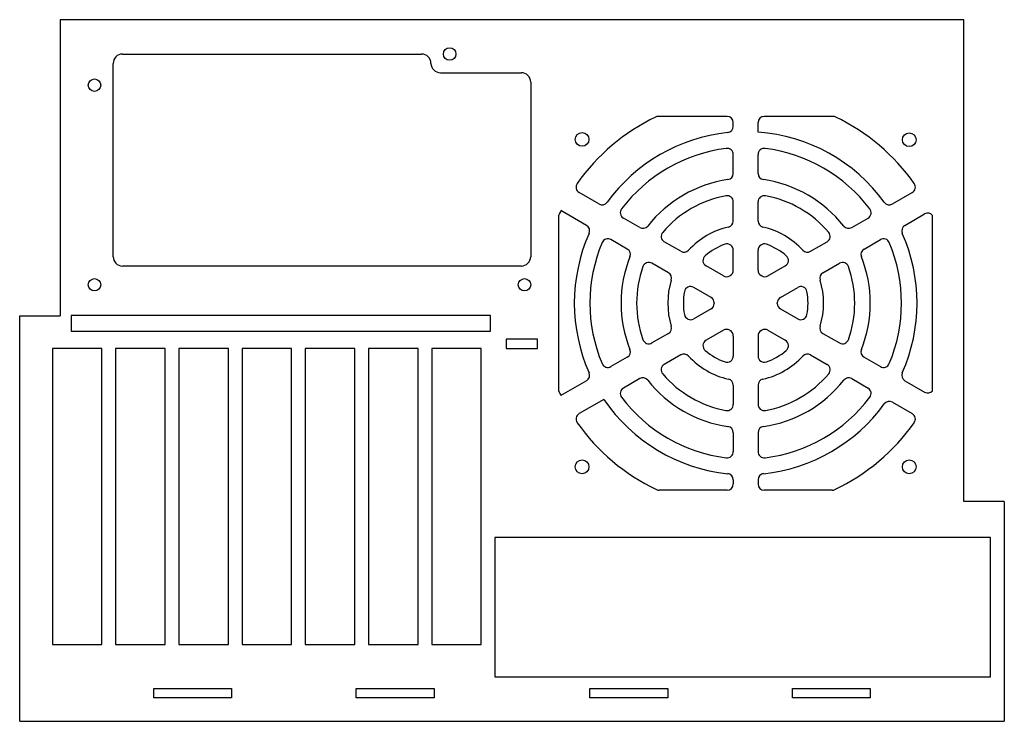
# Model space of a CAD drawing. Header units: millimetres. Extents: x -3 to 313, y 0 to 225.
import ezdxf

# ---------------------------------------------------------------- set-up
doc = ezdxf.new("R2010")
doc.units = ezdxf.units.MM

msp = doc.modelspace()

# ---------------------------------------------------------------- linework, layer by layer
at = {"color": 7, "linetype": 'Continuous', "lineweight": 25}
for p, q in [((300, 225), (10, 225)), ((10, 225), (10, 130)), ((300, 70.5), (300, 225)), ((30, 214), (126, 214)), ((27, 149), (27, 211)), ((132, 208), (158, 208)), ((161, 205), (161, 149)), ((224.03, 193.99), (201.97, 193.99)), ((258.03, 193.99), (235.97, 193.99)), ((226.03, 190.8), (226.03, 191.99)), ((233.97, 188.97), (233.97, 191.99)), ((226.03, 175.69), (226.03, 181.74)), ((233.97, 175.69), (233.97, 181.74)), ((182.89, 165.9), (176.54, 169.57)), ((277.11, 165.9), (283.46, 169.57)), ((226.03, 160.44), (226.03, 166.57)), ((233.97, 160.44), (233.97, 166.57)), ((170, 105.89), (170, 162.34)), ((178.92, 159.02), (170.69, 163.77)), ((195.98, 158.34), (190.74, 161.37)), ((264.02, 158.34), (269.26, 161.37)), ((281.08, 159.02), (287.44, 162.69)), ((290, 106.34), (290, 161.89)), ((192.01, 151.46), (186.77, 154.49)), ((209.18, 150.72), (203.88, 153.78)), ((250.82, 150.72), (256.12, 153.78)), ((267.99, 151.46), (273.23, 154.49)), ((226.03, 144.66), (226.03, 151.09)), ((233.97, 144.66), (233.97, 151.09)), ((158, 146), (30, 146)), ((205.21, 143.84), (199.91, 146.9)), ((222.85, 142.83), (217.28, 146.04)), ((237.15, 142.83), (242.72, 146.04)), ((254.79, 143.84), (260.09, 146.9)), ((218.88, 135.95), (213.31, 139.16)), ((241.12, 135.95), (246.69, 139.16)), ((-3, 0), (-3, 130)), ((-3, 130), (10, 130)), ((13.51, 130.1), (13.51, 125.1)), ((148.15, 130.1), (13.51, 130.1)), ((148.15, 125.1), (148.15, 130.1)), ((218.88, 132.28), (213.31, 129.06)), ((241.12, 132.28), (246.69, 129.06)), ((13.51, 125.1), (148.15, 125.1)), ((205.21, 124.39), (199.91, 121.33)), ((222.85, 125.4), (217.28, 122.18)), ((226.03, 123.56), (226.03, 117.13)), ((233.97, 123.56), (233.97, 117.13)), ((237.15, 125.4), (242.72, 122.18)), ((254.79, 124.39), (260.09, 121.33)), ((163.15, 122.6), (153.15, 122.6)), ((153.15, 122.6), (153.15, 119.6)), ((163.15, 119.6), (163.15, 122.6)), ((23.41, 119.6), (7.51, 119.6)), ((7.51, 119.6), (7.51, 24.6)), ((23.41, 24.6), (23.41, 119.6)), ((27.8, 119.6), (27.8, 24.6)), ((43.7, 119.6), (27.8, 119.6)), ((43.7, 24.6), (43.7, 119.6)), ((48.09, 119.6), (48.09, 24.6)), ((63.99, 119.6), (48.09, 119.6)), ((63.99, 24.6), (63.99, 119.6)), ((68.38, 119.6), (68.38, 24.6)), ((84.28, 119.6), (68.38, 119.6)), ((84.28, 24.6), (84.28, 119.6)), ((88.67, 119.6), (88.67, 24.6)), ((104.57, 119.6), (88.67, 119.6)), ((104.57, 24.6), (104.57, 119.6)), ((108.96, 119.6), (108.96, 24.6)), ((124.86, 119.6), (108.96, 119.6)), ((124.86, 24.6), (124.86, 119.6)), ((145.15, 119.6), (129.25, 119.6)), ((129.25, 119.6), (129.25, 24.6)), ((145.15, 24.6), (145.15, 119.6)), ((153.15, 119.6), (163.15, 119.6)), ((209.18, 117.51), (203.88, 114.45)), ((250.82, 117.51), (256.12, 114.45)), ((192.01, 116.77), (186.77, 113.74)), ((267.99, 116.77), (273.23, 113.74)), ((178.92, 109.21), (170.69, 104.46)), ((195.98, 109.89), (190.74, 106.86)), ((226.03, 107.78), (226.03, 101.66)), ((233.97, 107.78), (233.97, 101.66)), ((264.02, 109.89), (269.26, 106.86)), ((281.08, 109.21), (287.44, 105.54)), ((184.48, 103.25), (176.54, 98.66)), ((277.11, 102.33), (283.46, 98.66)), ((226.03, 92.54), (226.03, 86.49)), ((233.97, 92.54), (233.97, 86.49)), ((226.03, 77.43), (226.03, 76.11)), ((233.97, 77.43), (233.97, 76.11)), ((224.03, 74.11), (202.23, 74.11)), ((257.77, 74.11), (235.97, 74.11)), ((313, 70.5), (300, 70.5)), ((313, 70.5), (313, 0)), ((308.54, 58.99), (149.54, 58.99)), ((149.54, 58.99), (149.54, 14.29)), ((308.54, 14.29), (308.54, 58.99)), ((7.51, 24.6), (23.41, 24.6)), ((27.8, 24.6), (43.7, 24.6)), ((48.09, 24.6), (63.99, 24.6)), ((68.38, 24.6), (84.28, 24.6)), ((88.67, 24.6), (104.57, 24.6)), ((108.96, 24.6), (124.86, 24.6)), ((129.25, 24.6), (145.15, 24.6)), ((149.54, 14.29), (308.54, 14.29)), ((40, 10.5), (65, 10.5)), ((40, 7.5), (40, 10.5)), ((65, 10.5), (65, 7.5)), ((105, 10.5), (130, 10.5)), ((105, 7.5), (105, 10.5)), ((130, 10.5), (130, 7.5)), ((180, 10.5), (205, 10.5)), ((180, 7.5), (180, 10.5)), ((205, 10.5), (205, 7.5)), ((245, 10.5), (270, 10.5)), ((245, 7.5), (245, 10.5)), ((270, 10.5), (270, 7.5)), ((65, 7.5), (40, 7.5)), ((130, 7.5), (105, 7.5)), ((205, 7.5), (180, 7.5)), ((270, 7.5), (245, 7.5)), ((-3, 0), (313, 0))]:
    msp.add_line(p, q, dxfattribs=at)
for centre, radius in [((135, 214), 2), ((21, 204), 2), ((177.5, 186.61), 2.2), ((282.5, 186.52), 2.2), ((21, 140), 2), ((159, 140), 2), ((177.5, 81.61), 2.2), ((282.5, 81.61), 2.2)]:
    msp.add_circle(centre, radius, dxfattribs=at)
for centre, radius, start, end in [((30, 211), 3, 90, 180), ((126, 211), 3, 0, 90), ((132, 211), 3, 180, 270), ((158, 205), 3, 0, 90), ((230, 134.11), 66.31, 115.8396, 144.6714), ((201.97, 191.99), 2, 90, 115.8396), ((224.03, 191.99), 2, 0, 90), ((235.97, 191.99), 2, 90, 180), ((258.03, 191.99), 2, 64.1604, 90), ((230, 134.11), 66.31, 35.3286, 64.1604), ((224.03, 190.8), 2, 276.014, 0), ((230, 134.11), 55, 96.014, 143.986), ((230, 134.11), 55, 36.014, 85.8586), ((230, 134.11), 50, 97.147, 142.853), ((224.03, 181.74), 2, 0, 97.147), ((235.97, 181.74), 2, 82.853, 180), ((230, 134.11), 50, 37.147, 82.853), ((224.03, 175.69), 2, 278.1746, 0), ((235.97, 175.69), 2, 180, 261.8254), ((177.54, 171.3), 2, 144.6714, 240), ((230, 134.11), 40, 98.1746, 141.8254), ((230, 134.11), 40, 38.1746, 81.8254), ((282.46, 171.3), 2, 300, 35.3286), ((230, 134.11), 35, 100.4262, 139.5738), ((224.03, 166.57), 2, 0, 100.4262), ((235.97, 166.57), 2, 79.5738, 180), ((230, 134.11), 35, 40.4262, 79.5738), ((183.89, 167.63), 2, 240, 323.986), ((276.11, 167.63), 2, 216.014, 300), ((230, 134.11), 66.31, 153.4343, 154.8092), ((191.74, 163.1), 2, 142.853, 240), ((268.26, 163.1), 2, 300, 37.147), ((288.44, 160.96), 2, 39.9999, 120), ((288, 161.89), 2, 360, 10.2576), ((177.92, 157.28), 2, 336.014, 60), ((196.98, 160.07), 2, 240, 321.8254), ((230, 134.11), 25, 102.7786, 137.2214), ((224.03, 160.44), 2, 282.7786, 0), ((235.97, 160.44), 2, 180, 257.2214), ((230, 134.11), 25, 42.7786, 77.2214), ((263.02, 160.07), 2, 218.1746, 300), ((282.08, 157.28), 2, 120, 203.986), ((230, 134.11), 55, 156.014, 203.986), ((204.88, 155.51), 2, 139.5738, 240), ((255.12, 155.51), 2, 300, 40.4262), ((230, 134.11), 55, 336.014, 23.986), ((230, 134.11), 50, 157.147, 202.853), ((185.77, 152.76), 2, 60, 157.147), ((230, 134.11), 20, 109.3766, 130.6234), ((224.03, 151.09), 2, 0, 109.3766), ((235.97, 151.09), 2, 70.6234, 180), ((230, 134.11), 20, 49.3766, 70.6234), ((274.23, 152.76), 2, 22.853, 120), ((230, 134.11), 50, 337.147, 22.853), ((30, 149), 3, 180, 270), ((158, 149), 3, 270, 0), ((230, 134.11), 40, 158.1746, 201.8254), ((191.01, 149.73), 2, 338.1746, 60), ((210.18, 152.45), 2, 240, 317.2214), ((218.28, 147.78), 2, 130.6234, 240), ((241.72, 147.78), 2, 300, 49.3766), ((249.82, 152.45), 2, 222.7786, 300), ((268.99, 149.73), 2, 120, 201.8254), ((230, 134.11), 40, 338.1746, 21.8254), ((230, 134.11), 35, 160.4262, 199.5738), ((198.91, 145.17), 2, 60, 160.4262), ((261.09, 145.17), 2, 19.5738, 120), ((230, 134.11), 35, 340.4262, 19.5738), ((204.21, 142.11), 2, 342.7786, 60), ((223.85, 144.56), 2, 240, 300.4887), ((230, 134.11), 10.12, 119.5113, 120.4887), ((224.03, 144.66), 2, 299.5113, 0), ((235.97, 144.66), 2, 180, 240.4887), ((230, 134.11), 10.12, 59.5113, 60.4887), ((236.15, 144.56), 2, 239.5113, 300), ((255.79, 142.11), 2, 120, 197.2214), ((230, 134.11), 25, 162.7786, 197.2214), ((212.31, 137.43), 2, 60, 169.3766), ((247.69, 137.43), 2, 10.6234, 120), ((230, 134.11), 25, 342.7786, 17.2214), ((230, 134.11), 20, 169.3766, 190.6234), ((217.88, 134.22), 2, 359.5113, 60), ((242.12, 134.22), 2, 120, 180.4887), ((230, 134.11), 20, 349.3766, 10.6234), ((217.88, 134.01), 2, 300, 0.4887), ((230, 134.11), 10.12, 179.5113, 180.4887), ((230, 134.11), 10.12, 359.5113, 0.4887), ((242.12, 134.01), 2, 179.5113, 240), ((212.31, 130.8), 2, 190.6234, 300), ((247.69, 130.8), 2, 240, 349.3766), ((204.21, 126.12), 2, 300, 17.2214), ((255.79, 126.12), 2, 162.7786, 240), ((223.85, 123.67), 2, 59.5113, 120), ((230, 134.11), 10.12, 239.5113, 240.4887), ((224.03, 123.56), 2, 0, 60.4887), ((235.97, 123.56), 2, 119.5113, 180), ((230, 134.11), 10.12, 299.5113, 300.4887), ((236.15, 123.67), 2, 60, 120.4887), ((198.91, 123.06), 2, 199.5738, 300), ((218.28, 120.45), 2, 120, 229.3766), ((241.72, 120.45), 2, 310.6234, 60), ((261.09, 123.06), 2, 240, 340.4262), ((191.01, 118.5), 2, 300, 21.8254), ((210.18, 115.78), 2, 42.7786, 120), ((230, 134.11), 25, 222.7786, 257.2214), ((230, 134.11), 20, 229.3766, 250.6234), ((224.03, 117.13), 2, 250.6234, 0), ((235.97, 117.13), 2, 180, 289.3766), ((230, 134.11), 25, 282.7786, 317.2214), ((230, 134.11), 20, 289.3766, 310.6234), ((249.82, 115.78), 2, 60, 137.2214), ((268.99, 118.5), 2, 158.1746, 240), ((185.77, 115.47), 2, 202.853, 300), ((204.88, 112.71), 2, 120, 220.4262), ((255.12, 112.71), 2, 319.5738, 60), ((274.23, 115.47), 2, 240, 337.147), ((177.92, 110.94), 2, 300, 23.986), ((230, 134.11), 35, 220.4262, 259.5738), ((230, 134.11), 35, 280.4262, 319.5738), ((282.08, 110.94), 2, 156.014, 240), ((196.98, 108.15), 2, 38.1746, 120), ((230, 134.11), 40, 218.1746, 261.8254), ((224.03, 107.78), 2, 0, 77.2214), ((235.97, 107.78), 2, 102.7786, 180), ((230, 134.11), 40, 278.1746, 321.8254), ((263.02, 108.15), 2, 60, 141.8254), ((230, 134.11), 66.31, 205.1908, 206.5657), ((191.74, 105.13), 2, 120, 217.147), ((268.26, 105.13), 2, 322.853, 60), ((288.44, 107.27), 2, 240, 320.0001), ((288, 106.34), 2, 349.7424, 360), ((230, 134.11), 55, 214.1414, 263.986), ((230, 134.11), 50, 217.147, 262.853), ((224.03, 101.66), 2, 259.5738, 0), ((235.97, 101.66), 2, 180, 280.4262), ((230, 134.11), 55, 276.014, 323.986), ((230, 134.11), 50, 277.147, 322.853), ((276.11, 100.6), 2, 60, 143.986), ((177.54, 96.93), 2, 120, 215.3286), ((282.46, 96.93), 2, 324.6714, 60), ((230, 134.11), 66.31, 215.3286, 244.4139), ((230, 134.11), 66.31, 295.5861, 324.6714), ((224.03, 92.54), 2, 0, 81.8254), ((235.97, 92.54), 2, 98.1746, 180), ((224.03, 86.49), 2, 262.853, 0), ((235.97, 86.49), 2, 180, 277.147), ((224.03, 77.43), 2, 0, 83.986), ((235.97, 77.43), 2, 96.014, 180), ((224.03, 76.11), 2, 270, 0), ((235.97, 76.11), 2, 180, 270), ((202.23, 76.11), 2, 244.4139, 270), ((257.77, 76.11), 2, 270, 295.5861)]:
    msp.add_arc(centre, radius, start, end, dxfattribs=at)

doc.saveas('drawing.dxf')
